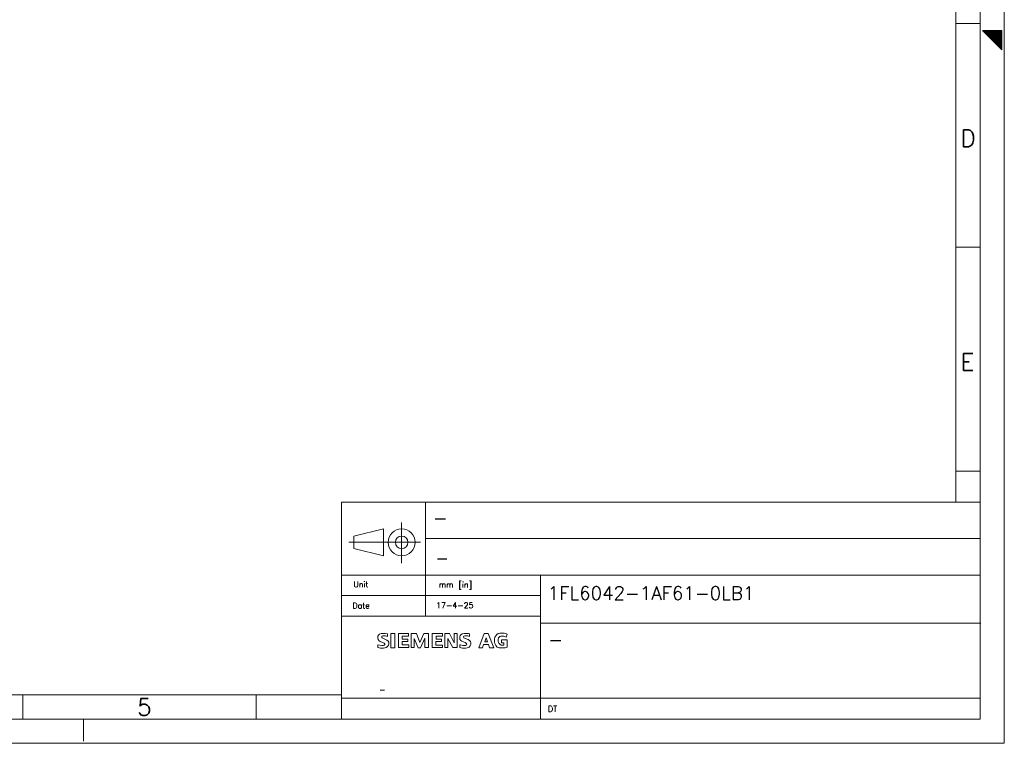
# Model space of a CAD drawing. Extents: x 0 to 1288, y 0 to 911.
# Tile 22 of 29: x 665 to 1288, y 0 to 458. Entities that reach past the tile are written whole.
import ezdxf
from ezdxf.enums import TextEntityAlignment as Align

# ---------------------------------------------------------------- set-up
doc = ezdxf.new("R2010")
doc.units = 0
doc.header["$LTSCALE"] = 15.34
doc.header["$MEASUREMENT"] = 0
doc.layers.add('90000_FRAME', color=7, linetype='CONTINUOUS')
doc.layers.add('91000_TIP', color=7, linetype='CONTINUOUS')
doc.styles.add('SEACAD_TXT_SHX', font='txt.shx', dxfattribs={"height": 0.2})

msp = doc.modelspace()

# ---------------------------------------------------------------- linework, layer by layer
at = {"layer": '90000_FRAME', "color": 7, "linetype": 'CONTINUOUS', "lineweight": 13}
for p, q in [((1288.25508, 0), (1288.25508, 910.980378)), ((1272.91871, 15.33637), (1272.91871, 895.644008)), ((1257.58234, 880.307638), (1257.58234, 152.541125)), ((1257.58234, 455.459516), (1272.91871, 455.459516)), ((1286.721443, 450.889278), (1274.452347, 450.889278)), ((1274.452347, 450.889278), (1286.721443, 438.620182)), ((1275.985984, 450.889278), (1275.219165, 450.122459)), ((1275.985984, 450.889278), (1286.721443, 440.153819)), ((1275.985984, 450.889278), (1275.985984, 449.355641)), ((1277.519621, 450.889278), (1275.985984, 449.355641)), ((1286.721443, 449.355641), (1275.985984, 449.355641)), ((1279.053258, 450.889278), (1276.752802, 448.588822)), ((1277.519621, 450.889278), (1286.721443, 441.687456)), ((1277.519621, 450.889278), (1277.519621, 447.822004)), ((1280.586895, 450.889278), (1277.519621, 447.822004)), ((1282.120532, 450.889278), (1278.286439, 447.055185)), ((1279.053258, 450.889278), (1279.053258, 446.288367)), ((1279.053258, 450.889278), (1286.721443, 443.221093)), ((1283.654169, 450.889278), (1279.053258, 446.288367)), ((1285.187806, 450.889278), (1279.820076, 445.521548)), ((1280.586895, 450.889278), (1280.586895, 444.75473)), ((1280.586895, 450.889278), (1286.721443, 444.75473)), ((1286.721443, 450.889278), (1280.586895, 444.75473)), ((1286.721443, 449.355641), (1281.353713, 443.987912)), ((1282.120532, 450.889278), (1282.120532, 443.221093)), ((1282.120532, 450.889278), (1286.721443, 446.288367)), ((1283.654169, 450.889278), (1283.654169, 441.687456)), ((1283.654169, 450.889278), (1286.721443, 447.822004)), ((1285.187806, 450.889278), (1285.187806, 440.153819)), ((1285.187806, 450.889278), (1286.721443, 449.355641)), ((1286.721443, 450.889278), (1286.721443, 438.620182)), ((1286.721443, 447.822004), (1277.519621, 447.822004)), ((1286.721443, 446.288367), (1279.053258, 446.288367)), ((1286.721443, 444.75473), (1280.586895, 444.75473)), ((1286.721443, 447.822004), (1282.120532, 443.221093)), ((1286.721443, 443.221093), (1282.120532, 443.221093)), ((1286.721443, 446.288367), (1282.88735, 442.454275)), ((1286.721443, 444.75473), (1283.654169, 441.687456)), ((1286.721443, 443.221093), (1284.420987, 440.920638)), ((1286.721443, 441.687456), (1283.654169, 441.687456)), ((1286.721443, 441.687456), (1285.187806, 440.153819)), ((1286.721443, 440.153819), (1285.187806, 440.153819)), ((1286.721443, 440.153819), (1285.954624, 439.387001)), ((1257.58234, 313.843476), (1272.91871, 313.843476)), ((1272.91871, 15.33637), (1272.91871, 266.85285)), ((1257.58234, 172.227435), (1272.91871, 172.227435)), ((868.923573, 152.541125), (868.923573, 15.33637)), ((868.923573, 152.541125), (1272.91871, 152.541125)), ((922.013325, 152.541125), (922.013325, 80.485282)), ((922.013325, 129.487773), (1272.91871, 129.487773)), ((868.923573, 106.43442), (994.839649, 106.43442)), ((994.839649, 15.33637), (994.839649, 106.43442)), ((994.83965, 106.43442), (1272.91871, 106.43442)), ((868.923573, 93.459851), (994.839649, 93.459851)), ((868.923573, 80.485282), (994.839649, 80.485282)), ((995.241146, 75.942154), (1273.320207, 75.942154)), ((892.236336, 68.338257), (892.931171, 69.062044)), ((892.931171, 69.062044), (893.85762, 69.409462)), ((893.85762, 69.409462), (894.610357, 69.525267)), ((894.610357, 69.525267), (896.434302, 69.525267)), ((896.434302, 69.525267), (897.997682, 69.206801)), ((897.997682, 69.206801), (897.997682, 67.585517)), ((900.111138, 69.438414), (902.600967, 69.438414)), ((900.111138, 60.492403), (900.111138, 69.438414)), ((902.600967, 69.438414), (902.600967, 60.492403)), ((904.859183, 60.550307), (904.859183, 69.438414)), ((904.859183, 69.438414), (911.315366, 69.438414)), ((911.315366, 69.438414), (911.315366, 67.875034)), ((912.936647, 60.530041), (912.965599, 69.409462)), ((912.965599, 69.409462), (916.266069, 69.409462)), ((916.266069, 69.409462), (918.495333, 63.850777)), ((918.495333, 63.850777), (920.869354, 69.409462)), ((920.869354, 69.409462), (923.967162, 69.409462)), ((923.967162, 69.409462), (923.967162, 60.530041)), ((926.138526, 60.50688), (926.161687, 69.400776)), ((926.161687, 69.400776), (932.646818, 69.400776)), ((932.646818, 69.400776), (932.646818, 67.872138)), ((934.302315, 69.454389), (937.220623, 69.454389)), ((934.302315, 60.514168), (934.302315, 69.454389)), ((937.220623, 69.454389), (940.162096, 63.640929)), ((940.162096, 69.454389), (942.061312, 69.454389)), ((940.162096, 63.640929), (940.162096, 69.454389)), ((942.061312, 69.454389), (942.061312, 60.514168)), ((943.937371, 68.157361), (944.423754, 68.713231)), ((944.423754, 68.713231), (945.280717, 69.245937)), ((945.280717, 69.245937), (946.369293, 69.500711)), ((946.369293, 69.500711), (948.407478, 69.500711)), ((948.407478, 69.500711), (949.171796, 69.384903)), ((949.171796, 69.384903), (949.843471, 69.153293)), ((949.843471, 69.153293), (949.843471, 67.57833)), ((955.726414, 60.305719), (959.200592, 69.547033)), ((959.200592, 69.547033), (961.632517, 69.547033)), ((961.632517, 69.547033), (965.268823, 60.352041)), ((966.426884, 68.087878), (967.191203, 68.852197)), ((967.191203, 68.852197), (968.048166, 69.361742)), ((968.048166, 69.361742), (969.067258, 69.709159)), ((969.067258, 69.709159), (971.777118, 69.709159)), ((971.777118, 69.709159), (972.749889, 69.547033)), ((972.749889, 69.547033), (973.768981, 69.08381)), ((973.768981, 69.08381), (972.935177, 67.207751)), ((891.744161, 66.659071), (891.859966, 67.672373)), ((892.004723, 65.64577), (891.744161, 66.659071)), ((891.859966, 67.672373), (892.236336, 68.338257)), ((892.670606, 64.89303), (892.004723, 65.64577)), ((893.394394, 64.400855), (892.670606, 64.89303)), ((895.826319, 63.32965), (893.394394, 64.400855)), ((894.407696, 67.730274), (894.262939, 67.382856)), ((894.262939, 67.382856), (894.262939, 66.948585)), ((894.262939, 66.948585), (894.639309, 66.630119)), ((894.928822, 68.077692), (894.407696, 67.730274)), ((894.639309, 66.630119), (897.621312, 65.2694)), ((896.000028, 68.077692), (894.928822, 68.077692)), ((895.768418, 62.055783), (896.231641, 62.461105)), ((896.231641, 63.011184), (895.826319, 63.32965)), ((896.723816, 67.961887), (896.000028, 68.077692)), ((896.231641, 62.461105), (896.231641, 63.011184)), ((897.997682, 67.585517), (896.723816, 67.961887)), ((897.621312, 65.2694), (898.316148, 64.661417)), ((898.316148, 64.661417), (898.692518, 63.937629)), ((898.837275, 62.779571), (898.547758, 62.026831)), ((898.692518, 63.937629), (898.837275, 62.779571)), ((907.291108, 67.875034), (907.291108, 65.906332)), ((911.315366, 67.875034), (907.291108, 67.875034)), ((907.291108, 65.906332), (910.765287, 65.906332)), ((910.765287, 64.342951), (907.291108, 64.342951)), ((907.291108, 64.342951), (907.291108, 62.229492)), ((910.765287, 65.906332), (910.765287, 64.342951)), ((914.835866, 66.389823), (914.835866, 60.530041)), ((917.314113, 60.414233), (914.835866, 66.389823)), ((921.529449, 66.528789), (918.865912, 60.414233)), ((921.529449, 60.530041), (921.529449, 66.528789)), ((932.090951, 64.39796), (928.593612, 64.39796)), ((928.593612, 64.39796), (928.593612, 62.128162)), ((932.646818, 67.872138), (928.639934, 67.872138)), ((928.639934, 67.872138), (928.639934, 65.810792)), ((928.639934, 65.810792), (932.090951, 65.810792)), ((932.090951, 65.810792), (932.090951, 64.39796)), ((939.212487, 60.514168), (936.155209, 66.350789)), ((936.155209, 66.350789), (936.155209, 60.514168)), ((943.613114, 67.300398), (943.937371, 68.157361)), ((943.613114, 66.258145), (943.613114, 67.300398)), ((943.705758, 65.887566), (943.613114, 66.258145)), ((944.284788, 65.076922), (943.705758, 65.887566)), ((945.049107, 64.521056), (944.284788, 65.076922)), ((947.133614, 63.687251), (945.049107, 64.521056)), ((946.230327, 67.763621), (946.0682, 67.300398)), ((946.0682, 67.300398), (946.230327, 66.744529)), ((946.925162, 68.087878), (946.230327, 67.763621)), ((946.230327, 66.744529), (947.064128, 66.327628)), ((947.851611, 68.087878), (946.925162, 68.087878)), ((947.064128, 66.327628), (948.940187, 65.563309)), ((947.967416, 63.224028), (947.133614, 63.687251)), ((948.801218, 67.925748), (947.851611, 68.087878)), ((947.944255, 62.274419), (948.152707, 62.644997)), ((948.152707, 62.644997), (947.967416, 63.224028)), ((949.843471, 67.57833), (948.801218, 67.925748)), ((948.940187, 65.563309), (949.82031, 64.937956)), ((949.82031, 64.937956), (950.399341, 64.312604)), ((950.607793, 62.598675), (950.190889, 61.602744)), ((950.399341, 64.312604), (950.607793, 63.617768)), ((950.607793, 63.617768), (950.607793, 62.598675)), ((958.76053, 62.48287), (958.019373, 60.305719)), ((961.956774, 62.48287), (958.76053, 62.48287)), ((959.470948, 64.2278), (960.353062, 66.668319)), ((961.323388, 64.2278), (959.470948, 64.2278)), ((960.353062, 66.668319), (961.323388, 64.2278)), ((962.582127, 60.352041), (961.956774, 62.48287)), ((965.569919, 65.841241), (965.847854, 67.091947)), ((965.569919, 64.011508), (965.569919, 65.841241)), ((965.801532, 63.108223), (965.569919, 64.011508)), ((966.426884, 61.834357), (965.801532, 63.108223)), ((965.847854, 67.091947), (966.426884, 68.087878)), ((968.279778, 66.698207), (967.932361, 65.632792)), ((967.932361, 65.632792), (967.932361, 64.266282)), ((967.932361, 64.266282), (968.372422, 63.27035)), ((968.951453, 67.462525), (968.279778, 66.698207)), ((968.372422, 63.27035), (969.136741, 62.459709)), ((969.762094, 67.856265), (968.951453, 67.462525)), ((969.136741, 62.459709), (969.831577, 62.112292)), ((970.989638, 67.856265), (969.762094, 67.856265)), ((969.993707, 63.640929), (969.993707, 65.516984)), ((969.993707, 65.516984), (973.745817, 65.516984)), ((971.499183, 63.640929), (969.993707, 63.640929)), ((971.476022, 67.763621), (970.989638, 67.856265)), ((972.935177, 67.207751), (971.476022, 67.763621)), ((971.499183, 63.640929), (971.476022, 62.251258)), ((973.745817, 65.516984), (973.745817, 60.861586)), ((891.91787, 62.287396), (893.133832, 62.055783)), ((891.91787, 60.579259), (891.91787, 62.287396)), ((893.452298, 60.289742), (891.91787, 60.579259)), ((893.133832, 62.055783), (894.262939, 61.882074)), ((895.305192, 60.289742), (893.452298, 60.289742)), ((894.262939, 61.882074), (895.189387, 61.882074)), ((895.189387, 61.882074), (895.768418, 62.055783)), ((896.318494, 60.376598), (895.305192, 60.289742)), ((897.158087, 60.666112), (896.318494, 60.376598)), ((897.910826, 61.187239), (897.158087, 60.666112)), ((898.547758, 62.026831), (897.910826, 61.187239)), ((902.600967, 60.492403), (900.111138, 60.492403)), ((911.373267, 60.550307), (904.859183, 60.550307)), ((907.291108, 62.229492), (911.373267, 62.229492)), ((911.373267, 62.229492), (911.373267, 60.550307)), ((914.835866, 60.530041), (912.936647, 60.530041)), ((918.865912, 60.414233), (917.314113, 60.414233)), ((923.967162, 60.530041), (921.529449, 60.530041)), ((932.762626, 60.50688), (926.138526, 60.50688)), ((928.593612, 62.128162), (932.762626, 62.128162)), ((932.762626, 62.128162), (932.762626, 60.50688)), ((936.155209, 60.514168), (934.302315, 60.514168)), ((942.061312, 60.514168), (939.212487, 60.514168)), ((943.798402, 60.629976), (943.798402, 62.29758)), ((943.798402, 62.29758), (944.215302, 62.274419)), ((944.539559, 60.375202), (943.798402, 60.629976)), ((944.215302, 62.274419), (945.674457, 61.950162)), ((945.396525, 60.282558), (944.539559, 60.375202)), ((947.481032, 60.282558), (945.396525, 60.282558)), ((945.674457, 61.950162), (946.392457, 61.857518)), ((946.392457, 61.857518), (947.295741, 61.857518)), ((947.295741, 61.857518), (947.944255, 62.274419)), ((948.4538, 60.421524), (947.481032, 60.282558)), ((949.542378, 60.907908), (948.4538, 60.421524)), ((950.190889, 61.602744), (949.542378, 60.907908)), ((958.019373, 60.305719), (955.726414, 60.305719)), ((965.268823, 60.352041), (962.582127, 60.352041)), ((967.399652, 60.861586), (966.426884, 61.834357)), ((968.627196, 60.421524), (967.399652, 60.861586)), ((972.332985, 60.421524), (968.627196, 60.421524)), ((969.831577, 62.112292), (971.244409, 62.112292)), ((971.244409, 62.112292), (971.476022, 62.251258)), ((973.745817, 60.861586), (972.332985, 60.421524)), ((76.68185, 30.67274), (868.923573, 30.67274)), ((667.19344, 15.33637), (667.19344, 30.67274)), ((814.821337, 15.336371), (814.821337, 30.672741)), ((868.923573, 28.587006), (1272.91871, 28.587006)), ((61.34548, 15.33637), (1272.91871, 15.33637)), ((705.47302, 15.33637), (705.47302, 1.410946)), ((720.80939, 15.33637), (1272.91871, 15.33637)), ((0, 0), (1288.25508, 0))]:
    msp.add_line(p, q, dxfattribs=at)
at = {"layer": '91000_TIP', "color": 7, "linetype": 'CONTINUOUS', "lineweight": 13}
for p, q in [((906.884141, 139.674589), (906.884141, 113.859338)), ((876.662198, 131.10481), (895.319813, 135.661399)), ((876.662198, 131.10481), (876.662198, 123.20158)), ((895.319813, 135.661399), (895.319813, 118.64496)), ((873.532475, 127.153179), (918.751762, 127.153179)), ((876.662198, 123.20158), (895.319813, 118.64496))]:
    msp.add_line(p, q, dxfattribs=at)
for radius, start, end in [(8.508219, 0, 180), (3.95163, 0, 180), (8.508219, 180, 0), (3.95163, 180, 0)]:
    msp.add_arc((906.884141, 127.153179), radius, start, end, dxfattribs=at)

# ---------------------------------------------------------------- texts
at = {"layer": '90000_FRAME', "color": 7, "linetype": 'CONTINUOUS', "lineweight": 13, "style": 'SEACAD_TXT_SHX'}
for s, height, p in [('D', 10.735459, (1260.510554, 388.126038)), ('E', 10.735459, (1260.510554, 246.509998)), ('-', 8.453117, (926.572618, 146.900808)), ('-', 7.668185, (928.355772, 121.172288)), ('Unit', 3.622765, (876.344218, 102.35419)), ('mm [in]', 3.622765, (930.358681, 102.185638)), ('1FL6042-1AF61-0LB1', 8.453117, (999.305482, 99.254981)), ('Date', 3.622765, (875.797591, 88.87734)), ('17-4-25', 3.622765, (928.740781, 89.097103)), ('-', 8.453117, (999.719619, 69.886518)), ('-', 3.680729, (892.652297, 35.676086)), ('5', 10.735459, (739.487382, 28.280397)), ('DT', 3.680729, (999.487558, 23.631157))]:
    msp.add_text(s, height=height, dxfattribs=at).set_placement(p, align=Align.TOP_LEFT)

doc.saveas('drawing.dxf')
